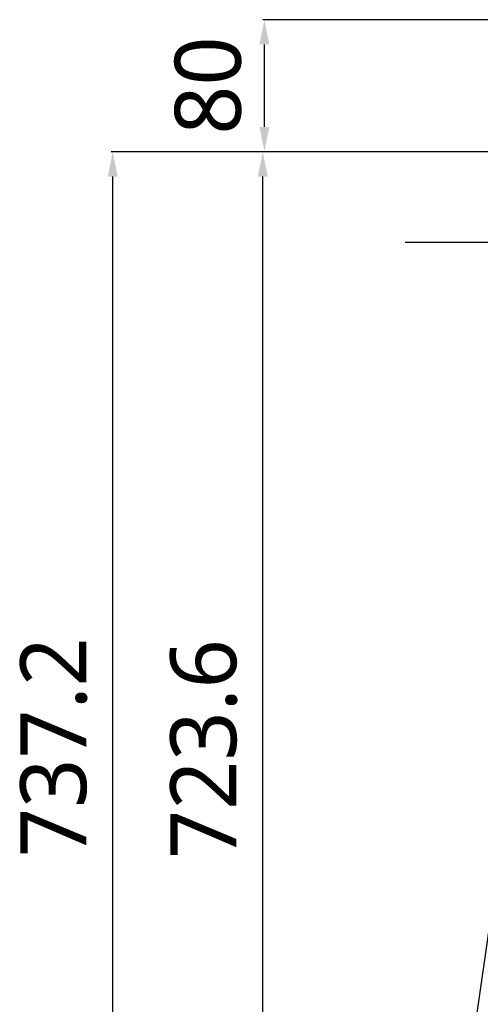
# Model space of a CAD drawing. Header units: millimetres. Extents: x -491 to 2059, y -393 to 795.
# Tile 92 of 256: x -227 to -199, y -111 to -51. Entities that reach past the tile are written whole.
import ezdxf

# ---------------------------------------------------------------- set-up
doc = ezdxf.new("R2010")
doc.units = ezdxf.units.MM
doc.header["$LTSCALE"] = 462.55
doc.header["$PDMODE"] = 3
doc.header["$PDSIZE"] = 0.3125
doc.layers.get('0').update_dxf_attribs({"linetype": 'CONTINUOUS'})
doc.layers.get('Defpoints').update_dxf_attribs({"linetype": 'CONTINUOUS'})
for name, color, linetype in [('A2100101#AF6_ABL1', 7, 'CONTINUOUS'), ('A2110101_ABL4', 7, 'CONTINUOUS'), ('A2130101#AF9_ABL3', 7, 'CONTINUOUS'), ('A2150101#AF9_ABL2', 7, 'CONTINUOUS'), ('DR1SM11A1001_ABL12', 7, 'CONTINUOUS'), ('DR1SM11P1003_PBL13', 7, 'CONTINUOUS'), ('M2000103__PBL6', 7, 'CONTINUOUS'), ('M2110103_PBL5', 7, 'CONTINUOUS'), ('new_view_11_VBL0', 7, 'CONTINUOUS')]:
    doc.layers.add(name, color=color, linetype=linetype)
doc.styles.get("Standard").update_dxf_attribs({"font": 'malgun.ttf'})
doc.dimstyles.new('DIMSTYLE_3', dxfattribs={"dimtxt": 40, "dimasz": 15, "dimexe": 1, "dimexo": 0.5, "dimgap": 1, "dimtad": 1, "dimdsep": 46, "dimtxsty": 'Standard', "dimblk": '_FILLED', "dimblk1": '_FILLED', "dimblk2": '_FILLED', "dimcen": 0.09, "dimclrt": 134, "dimazin": 2, "dimtp": 0.3, "dimtm": 0.3, "dimtfac": 1, "dimtofl": 0, "dimtmove": 0, "dimatfit": 3, "dimldrblk": '_FILLED', "dimfxl": 0, "dimtolj": 1, "dimarcsym": 0})

# ---------------------------------------------------------------- blocks, each defined once
blk = doc.blocks.new('M2110103_PBL5', base_point=(3439.657, 3080.59))
at = {"layer": 'M2110103_PBL5', "color": 1}
blk.add_line((3227.048, 3276.812), (2868.665, 3276.812), dxfattribs=at)
blk = doc.blocks.new('A2110101_ABL4', base_point=(3439.66, 3080.59))
at = {"layer": 'M2110103_PBL5'}
blk.add_blockref('M2110103_PBL5', (3439.66, 3080.59), dxfattribs=at)
blk = doc.blocks.new('A2130101#AF9_ABL3', base_point=(3439.66, 3080.59))
at = {"layer": 'A2110101_ABL4'}
blk.add_blockref('A2110101_ABL4', (3439.66, 3080.59), dxfattribs=at)
blk = doc.blocks.new('A2150101#AF9_ABL2', base_point=(3439.66, 3080.59))
at = {"layer": 'A2130101#AF9_ABL3'}
blk.add_blockref('A2130101#AF9_ABL3', (3439.66, 3080.59), dxfattribs=at)
blk = doc.blocks.new('A2100101#AF6_ABL1', base_point=(3439.66, 3080.59))
at = {"layer": 'A2150101#AF9_ABL2'}
blk.add_blockref('A2150101#AF9_ABL2', (3439.66, 3080.59), dxfattribs=at)
blk = doc.blocks.new('_FILLED')
at = {"color": 0, "linetype": 'ByBlock'}
blk.add_solid([(0, 0), (-1, 0.2), (-1, -0.2)], dxfattribs=at)
blk = doc.blocks.new('*D1116')
at = {"layer": 'Defpoints', "color": 0}
for p in [(2783.45, 3411.81), (3197.75, 3411.81), (3096.21, 3331.81)]:
    blk.add_point(p, dxfattribs=at)
at = {"layer": 'M2000103__PBL6', "color": 0, "lineweight": -2}
for p, q in [((3197.25, 3411.81), (2782.45, 3411.81)), ((2783.45, 3346.81), (2783.45, 3396.81)), ((3095.71, 3331.81), (2782.45, 3331.81))]:
    blk.add_line(p, q, dxfattribs=at)
at = {"layer": 'M2000103__PBL6', "color": 0, "lineweight": -2, "xscale": 15, "yscale": 15, "zscale": 15}
for p, rotation in [((2783.45, 3411.81), 90), ((2783.45, 3331.81), 270)]:
    blk.add_blockref('_FILLED', p, dxfattribs=dict(at, rotation=rotation))
at = {"layer": 'M2000103__PBL6', "color": 134, "insert": (2729.12, 3371.93), "char_height": 40, "width": 61.3333, "attachment_point": 2, "rotation": 90, "line_spacing_factor": 0.9}
blk.add_mtext('\\A1;80', dxfattribs=at)
blk = doc.blocks.new('DR1SM11P1003_PBL13', base_point=(3297.048, 2828.212))
at = {"layer": 'DR1SM11P1003_PBL13', "color": 7}
blk.add_line((2982.978, 3305.885), (2883.585, 2610.135), dxfattribs=at)
blk = doc.blocks.new('DR1SM11A1001_ABL12', base_point=(3297.05, 2833.21))
at = {"layer": 'DR1SM11P1003_PBL13'}
blk.add_blockref('DR1SM11P1003_PBL13', (3297.05, 2828.21), dxfattribs=at)
blk = doc.blocks.new('*D1129')
at = {"color": 134, "lineweight": -2}
for p, q in [((3086.73, 3331.81), (2690.54, 3331.81)), ((2691.54, 2609.61), (2691.54, 3316.81)), ((2896.55, 2594.61), (2690.54, 2594.61))]:
    blk.add_line(p, q, dxfattribs=at)
at = {"layer": 'Defpoints', "color": 0}
for p in [(2691.54, 3331.81), (3087.23, 3331.81), (2897.05, 2594.61)]:
    blk.add_point(p, dxfattribs=at)
at = {"color": 134, "lineweight": -2, "xscale": 15, "yscale": 15, "zscale": 15}
for p, rotation in [((2691.54, 3331.81), 90), ((2691.54, 2594.61), 270)]:
    blk.add_blockref('_FILLED', p, dxfattribs=dict(at, rotation=rotation))
at = {"color": 134, "insert": (2655.88, 2971.19), "char_height": 40, "attachment_point": 5, "rotation": 90}
blk.add_mtext('\\A1;737.2', dxfattribs=at)
blk = doc.blocks.new('*D1130')
at = {"color": 134, "lineweight": -2}
for p, q in [((3086.73, 3331.81), (2781.45, 3331.81)), ((2782.45, 2623.21), (2782.45, 3316.81)), ((2896.55, 2608.21), (2781.45, 2608.21))]:
    blk.add_line(p, q, dxfattribs=at)
at = {"layer": 'Defpoints', "color": 0}
for p in [(2782.45, 3331.81), (3087.23, 3331.81), (2897.05, 2608.21)]:
    blk.add_point(p, dxfattribs=at)
at = {"color": 134, "lineweight": -2, "xscale": 15, "yscale": 15, "zscale": 15}
for p, rotation in [((2782.45, 3331.81), 90), ((2782.45, 2608.21), 270)]:
    blk.add_blockref('_FILLED', p, dxfattribs=dict(at, rotation=rotation))
at = {"color": 134, "insert": (2746.78, 2970.01), "char_height": 40, "attachment_point": 5, "rotation": 90}
blk.add_mtext('\\A1;723.6', dxfattribs=at)
blk = doc.blocks.new('M2000103__PBL6', base_point=(3352.048, 3329.238))
at = {"layer": 'M2000103__PBL6', "color": 134}
dim = blk.add_linear_dim(base=(2783.448, 3411.812), p1=(3096.214, 3331.812), p2=(3197.752, 3411.812), angle=90, dimstyle='DIMSTYLE_3', dxfattribs=at)
dim.commit()
dim.dimension.update_dxf_attribs({"geometry": '*D1116', "text_midpoint": (2783.448, 3371.926), "dimtype": 160})
blk = doc.blocks.new('NEW_VIEW_11_VBL0', base_point=(3372.048, 2884.638))
at = {"layer": 'A2100101#AF6_ABL1'}
blk.add_blockref('A2100101#AF6_ABL1', (3439.657, 3080.59), dxfattribs=at)
at = {"layer": 'DR1SM11A1001_ABL12'}
blk.add_blockref('DR1SM11A1001_ABL12', (3297.048, 2833.212), dxfattribs=at)
at = {"layer": 'M2000103__PBL6'}
blk.add_blockref('M2000103__PBL6', (3352.048, 3329.238), dxfattribs=at)
dim = blk.add_linear_dim(base=(2691.541, 3331.812), p1=(2897.048, 2594.612), p2=(3087.235, 3331.812), angle=90, dimstyle='DIMSTYLE_3', override={"dimgap": 15, "dimclrd": 134, "dimclre": 134})
dim.commit()
dim.dimension.update_dxf_attribs({"geometry": '*D1129', "text_midpoint": (2691.541, 2971.193), "dimtype": 160})
dim = blk.add_linear_dim(base=(2782.448, 3331.812), p1=(2897.048, 2608.212), p2=(3087.235, 3331.812), angle=90, dimstyle='DIMSTYLE_3', override={"dimgap": 15, "dimclrd": 134, "dimclre": 134})
dim.commit()
dim.dimension.update_dxf_attribs({"geometry": '*D1130', "text_midpoint": (2746.783, 2970.012)})
blk = doc.blocks.new('W1')
at = {"layer": 'new_view_11_VBL0'}
blk.add_blockref('NEW_VIEW_11_VBL0', (3372.0484, 2884.6377), dxfattribs=at)

msp = doc.modelspace()

# ---------------------------------------------------------------- block references
at = {"xscale": 0.1, "yscale": 0.1, "zscale": 0.1}
msp.add_blockref('W1', (-490.832, -392.534), dxfattribs=at)

doc.saveas('drawing.dxf')
